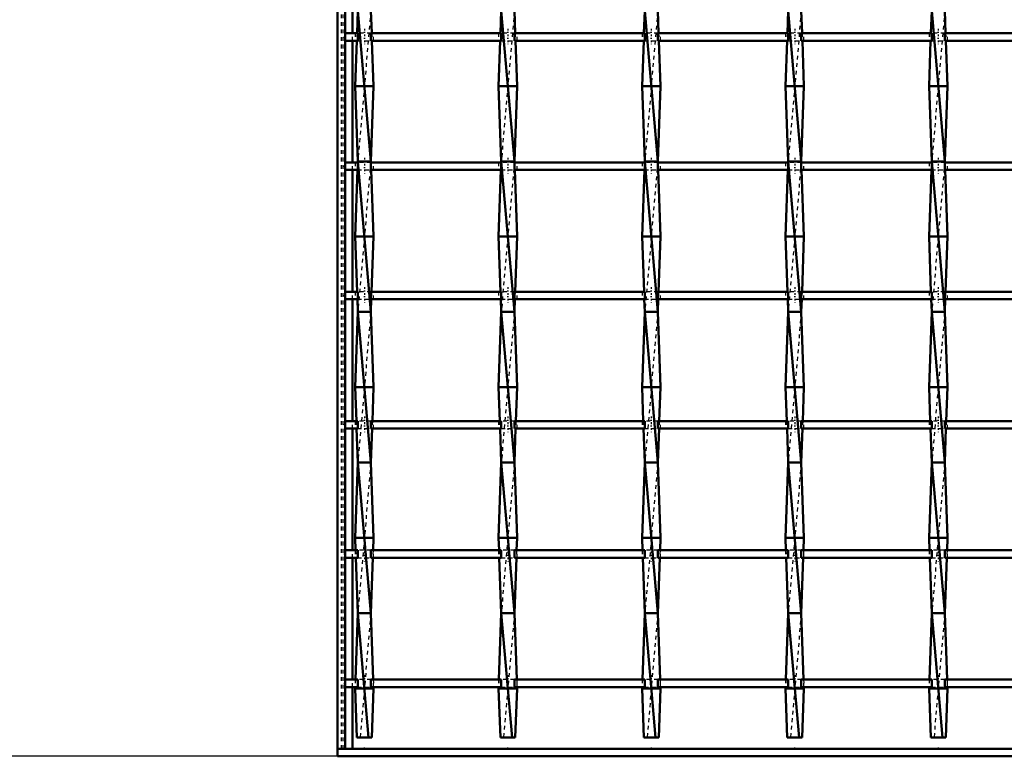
# Model space of a CAD drawing. Header units: millimetres. Extents: x -696 to 532, y -500 to 878.
# Tile 2 of 16: x -434 to -173, y -500 to -304. Entities that reach past the tile are written whole.
import ezdxf

# ---------------------------------------------------------------- set-up
doc = ezdxf.new("R2010")
doc.units = ezdxf.units.MM
doc.linetypes.add('Center', pattern=[1.5, 0.45, -0.5, 0.05, -0.5])
doc.linetypes.add('Dashed', pattern=[2, 1, -1])
for name, color, linetype, lineweight in [('2d ConnectionPoints', 7, 'Continuous', 50), ('AM_0', 7, 'Continuous', 50), ('AM_5', 3, 'Continuous', 25), ('AM_7', 7, 'Center', 25), ('AM_9', 6, 'Dashed', 25)]:
    doc.layers.add(name, color=color, linetype=linetype, lineweight=lineweight)
doc.dimstyles.new('ISO-25', dxfattribs={"dimtxt": 2.5, "dimasz": 2.5, "dimexe": 1.25, "dimexo": 0.625, "dimtad": 1, "dimtxsty": 'Standard', "dimcen": 2.5, "dimadec": 0, "dimazin": 0, "dimtfac": 1, "dimtmove": 0, "dimatfit": 3, "dimfxl": 1, "dimarcsym": 0})

# ---------------------------------------------------------------- blocks, each defined once
blk = doc.blocks.new('2_6tt4kfaj48li7sv1v8ch3tbsk________0_in_LSSP2303438211700100035010_4')
at = {"layer": 'AM_0'}
for p, q in [((-350, -498), (-350, -500)), ((350, -498), (-350, -498)), ((350, -500), (-350, -500))]:
    blk.add_line(p, q, dxfattribs=at)
blk = doc.blocks.new('3_gzjmbg8uw9wyud9w4ckf6m5gn________0_in_LSSP2303438211700100035010_4')
at = {"layer": 'AM_0'}
for p, q in [((-344.63, -302), (-344.85, -307.97)), ((-344.63, -302), (-341.17, -342)), ((-341.17, -302), (-340.95, -307.97)), ((-344.92, -309.97), (-345.35, -322)), ((-340.88, -309.97), (-340.45, -322)), ((-340.45, -322), (-345.35, -322)), ((-345.35, -322), (-344.63, -342)), ((-340.45, -322), (-341.17, -342)), ((-344.63, -342), (-344.64, -342.3)), ((-344.63, -342), (-341.17, -382)), ((-341.17, -342), (-344.63, -342)), ((-341.17, -342), (-341.16, -342.3)), ((-344.72, -344.3), (-345.35, -362)), ((-341.08, -344.3), (-340.45, -362)), ((-345.35, -362), (-344.83, -376.63)), ((-340.45, -362), (-345.35, -362)), ((-340.45, -362), (-340.97, -376.63)), ((-344.75, -378.63), (-344.63, -382)), ((-341.05, -378.63), (-341.17, -382)), ((-344.63, -382), (-345.35, -402)), ((-344.63, -382), (-341.17, -422)), ((-341.17, -382), (-344.63, -382)), ((-341.17, -382), (-340.45, -402)), ((-345.35, -402), (-345.03, -410.96)), ((-340.45, -402), (-345.35, -402)), ((-340.45, -402), (-340.77, -410.96)), ((-344.96, -412.96), (-344.63, -422)), ((-340.84, -412.96), (-341.17, -422)), ((-344.63, -422), (-345.35, -442)), ((-341.17, -422), (-344.63, -422)), ((-344.63, -422), (-341.17, -462)), ((-341.17, -422), (-340.45, -442)), ((-345.35, -442), (-345.23, -445.29)), ((-340.45, -442), (-345.35, -442)), ((-340.45, -442), (-340.57, -445.29)), ((-345.16, -447.29), (-344.63, -462)), ((-340.64, -447.29), (-341.17, -462)), ((-344.63, -462), (-345.26, -479.62)), ((-344.63, -462), (-341.77, -495)), ((-341.17, -462), (-344.63, -462)), ((-341.17, -462), (-340.54, -479.62)), ((-345.34, -481.62), (-345.35, -482)), ((-345.35, -482), (-344.88, -495)), ((-340.45, -482), (-345.35, -482)), ((-340.45, -482), (-340.92, -495)), ((-340.46, -481.62), (-340.45, -482)), ((-344.88, -495), (-340.92, -495))]:
    blk.add_line(p, q, dxfattribs=at)
at = {"layer": 'AM_9'}
for p, q in [((-341.17, -302), (-344.63, -342)), ((-344.85, -307.97), (-344.92, -309.97)), ((-340.95, -307.97), (-340.88, -309.97)), ((-344.64, -342.3), (-344.72, -344.3)), ((-341.17, -342), (-344.63, -382)), ((-341.16, -342.3), (-341.08, -344.3)), ((-344.83, -376.63), (-344.75, -378.63)), ((-340.97, -376.63), (-341.05, -378.63)), ((-341.17, -382), (-344.63, -422)), ((-345.03, -410.96), (-344.96, -412.96)), ((-340.77, -410.96), (-340.84, -412.96)), ((-341.17, -422), (-344.63, -462)), ((-345.23, -445.29), (-345.16, -447.29)), ((-340.57, -445.29), (-340.64, -447.29)), ((-341.17, -462), (-344.03, -495)), ((-345.26, -479.62), (-345.34, -481.62)), ((-340.54, -479.62), (-340.46, -481.62))]:
    blk.add_line(p, q, dxfattribs=at)
blk = doc.blocks.new('4_hv73myio2ve6k16r47sc1craa________0_in_LSSP2303438211700100035010_4')
at = {"layer": 'AM_0'}
for p, q in [((-306.53, -302), (-306.75, -307.97)), ((-306.53, -302), (-303.07, -342)), ((-303.07, -302), (-302.85, -307.97)), ((-306.82, -309.97), (-307.25, -322)), ((-302.78, -309.97), (-302.35, -322)), ((-302.35, -322), (-307.25, -322)), ((-307.25, -322), (-306.53, -342)), ((-302.35, -322), (-303.07, -342)), ((-306.53, -342), (-306.54, -342.3)), ((-303.07, -342), (-306.53, -342)), ((-306.53, -342), (-303.07, -382)), ((-303.07, -342), (-303.06, -342.3)), ((-306.62, -344.3), (-307.25, -362)), ((-302.98, -344.3), (-302.35, -362)), ((-302.35, -362), (-307.25, -362)), ((-307.25, -362), (-306.73, -376.63)), ((-302.35, -362), (-302.87, -376.63)), ((-306.65, -378.63), (-306.53, -382)), ((-302.95, -378.63), (-303.07, -382)), ((-306.53, -382), (-307.25, -402)), ((-306.53, -382), (-303.07, -422)), ((-303.07, -382), (-306.53, -382)), ((-303.07, -382), (-302.35, -402)), ((-307.25, -402), (-306.93, -410.96)), ((-302.35, -402), (-307.25, -402)), ((-302.35, -402), (-302.67, -410.96)), ((-306.86, -412.96), (-306.53, -422)), ((-302.74, -412.96), (-303.07, -422)), ((-306.53, -422), (-307.25, -442)), ((-306.53, -422), (-303.07, -462)), ((-303.07, -422), (-306.53, -422)), ((-303.07, -422), (-302.35, -442)), ((-302.35, -442), (-307.25, -442)), ((-307.25, -442), (-307.13, -445.29)), ((-302.35, -442), (-302.47, -445.29)), ((-307.06, -447.29), (-306.53, -462)), ((-302.54, -447.29), (-303.07, -462)), ((-306.53, -462), (-307.16, -479.62)), ((-306.53, -462), (-303.67, -495)), ((-303.07, -462), (-306.53, -462)), ((-303.07, -462), (-302.44, -479.62)), ((-307.24, -481.62), (-307.25, -482)), ((-302.35, -482), (-307.25, -482)), ((-307.25, -482), (-306.78, -495)), ((-302.35, -482), (-302.82, -495)), ((-302.36, -481.62), (-302.35, -482)), ((-306.78, -495), (-302.82, -495))]:
    blk.add_line(p, q, dxfattribs=at)
at = {"layer": 'AM_9'}
for p, q in [((-303.07, -302), (-306.53, -342)), ((-306.75, -307.97), (-306.82, -309.97)), ((-302.85, -307.97), (-302.78, -309.97)), ((-306.54, -342.3), (-306.62, -344.3)), ((-303.07, -342), (-306.53, -382)), ((-303.06, -342.3), (-302.98, -344.3)), ((-306.73, -376.63), (-306.65, -378.63)), ((-302.87, -376.63), (-302.95, -378.63)), ((-303.07, -382), (-306.53, -422)), ((-306.93, -410.96), (-306.86, -412.96)), ((-302.67, -410.96), (-302.74, -412.96)), ((-303.07, -422), (-306.53, -462)), ((-307.13, -445.29), (-307.06, -447.29)), ((-302.47, -445.29), (-302.54, -447.29)), ((-303.07, -462), (-305.93, -495)), ((-307.16, -479.62), (-307.24, -481.62)), ((-302.44, -479.62), (-302.36, -481.62))]:
    blk.add_line(p, q, dxfattribs=at)
blk = doc.blocks.new('5_v5q5ompmqb53w1mso3m61mzvb________0_in_LSSP2303438211700100035010_4')
at = {"layer": 'AM_0'}
for p, q in [((-268.43, -302), (-268.65, -307.97)), ((-268.43, -302), (-264.97, -342)), ((-264.97, -302), (-264.75, -307.97)), ((-268.72, -309.97), (-269.15, -322)), ((-264.68, -309.97), (-264.25, -322)), ((-264.25, -322), (-269.15, -322)), ((-269.15, -322), (-268.43, -342)), ((-264.25, -322), (-264.97, -342)), ((-268.43, -342), (-268.44, -342.3)), ((-264.97, -342), (-268.43, -342)), ((-268.43, -342), (-264.97, -382)), ((-264.97, -342), (-264.96, -342.3)), ((-268.52, -344.3), (-269.15, -362)), ((-264.88, -344.3), (-264.25, -362)), ((-269.15, -362), (-268.63, -376.63)), ((-264.25, -362), (-269.15, -362)), ((-264.25, -362), (-264.77, -376.63)), ((-268.55, -378.63), (-268.43, -382)), ((-264.85, -378.63), (-264.97, -382)), ((-268.43, -382), (-269.15, -402)), ((-268.43, -382), (-264.97, -422)), ((-264.97, -382), (-268.43, -382)), ((-264.97, -382), (-264.25, -402)), ((-269.15, -402), (-268.83, -410.96)), ((-264.25, -402), (-269.15, -402)), ((-264.25, -402), (-264.57, -410.96)), ((-268.76, -412.96), (-268.43, -422)), ((-264.64, -412.96), (-264.97, -422)), ((-268.43, -422), (-269.15, -442)), ((-268.43, -422), (-264.97, -462)), ((-264.97, -422), (-268.43, -422)), ((-264.97, -422), (-264.25, -442)), ((-264.25, -442), (-269.15, -442)), ((-269.15, -442), (-269.03, -445.29)), ((-264.25, -442), (-264.37, -445.29)), ((-268.96, -447.29), (-268.43, -462)), ((-264.44, -447.29), (-264.97, -462)), ((-268.43, -462), (-269.06, -479.62)), ((-268.43, -462), (-265.57, -495)), ((-264.97, -462), (-268.43, -462)), ((-264.97, -462), (-264.34, -479.62)), ((-269.14, -481.62), (-269.15, -482)), ((-264.25, -482), (-269.15, -482)), ((-269.15, -482), (-268.68, -495)), ((-264.25, -482), (-264.72, -495)), ((-264.26, -481.62), (-264.25, -482)), ((-268.68, -495), (-264.72, -495))]:
    blk.add_line(p, q, dxfattribs=at)
at = {"layer": 'AM_9'}
for p, q in [((-264.97, -302), (-268.43, -342)), ((-268.65, -307.97), (-268.72, -309.97)), ((-264.75, -307.97), (-264.68, -309.97)), ((-268.44, -342.3), (-268.52, -344.3)), ((-264.97, -342), (-268.43, -382)), ((-264.96, -342.3), (-264.88, -344.3)), ((-268.63, -376.63), (-268.55, -378.63)), ((-264.77, -376.63), (-264.85, -378.63)), ((-264.97, -382), (-268.43, -422)), ((-268.83, -410.96), (-268.76, -412.96)), ((-264.57, -410.96), (-264.64, -412.96)), ((-264.97, -422), (-268.43, -462)), ((-269.03, -445.29), (-268.96, -447.29)), ((-264.37, -445.29), (-264.44, -447.29)), ((-264.97, -462), (-267.83, -495)), ((-269.06, -479.62), (-269.14, -481.62)), ((-264.34, -479.62), (-264.26, -481.62))]:
    blk.add_line(p, q, dxfattribs=at)
blk = doc.blocks.new('6_dzqz4yk8cn2ywdu2hdk4qj6x1________0_in_LSSP2303438211700100035010_4')
at = {"layer": 'AM_0'}
for p, q in [((-230.33, -302), (-230.55, -307.97)), ((-230.33, -302), (-226.87, -342)), ((-226.87, -302), (-226.65, -307.97)), ((-230.62, -309.97), (-231.05, -322)), ((-226.58, -309.97), (-226.15, -322)), ((-226.15, -322), (-231.05, -322)), ((-231.05, -322), (-230.33, -342)), ((-226.15, -322), (-226.87, -342)), ((-230.33, -342), (-230.34, -342.3)), ((-226.87, -342), (-230.33, -342)), ((-230.33, -342), (-226.87, -382)), ((-226.87, -342), (-226.86, -342.3)), ((-230.42, -344.3), (-231.05, -362)), ((-226.78, -344.3), (-226.15, -362)), ((-231.05, -362), (-230.53, -376.63)), ((-226.15, -362), (-231.05, -362)), ((-226.15, -362), (-226.67, -376.63)), ((-230.45, -378.63), (-230.33, -382)), ((-226.75, -378.63), (-226.87, -382)), ((-230.33, -382), (-231.05, -402)), ((-230.33, -382), (-226.87, -422)), ((-226.87, -382), (-230.33, -382)), ((-226.87, -382), (-226.15, -402)), ((-231.05, -402), (-230.73, -410.96)), ((-226.15, -402), (-231.05, -402)), ((-226.15, -402), (-226.47, -410.96)), ((-230.66, -412.96), (-230.33, -422)), ((-226.54, -412.96), (-226.87, -422)), ((-230.33, -422), (-231.05, -442)), ((-230.33, -422), (-226.87, -462)), ((-226.87, -422), (-230.33, -422)), ((-226.87, -422), (-226.15, -442)), ((-226.15, -442), (-231.05, -442)), ((-231.05, -442), (-230.93, -445.29)), ((-226.15, -442), (-226.27, -445.29)), ((-230.86, -447.29), (-230.33, -462)), ((-226.34, -447.29), (-226.87, -462)), ((-230.33, -462), (-230.96, -479.62)), ((-230.33, -462), (-227.47, -495)), ((-226.87, -462), (-230.33, -462)), ((-226.87, -462), (-226.24, -479.62)), ((-231.04, -481.62), (-231.05, -482)), ((-231.05, -482), (-230.58, -495)), ((-226.15, -482), (-231.05, -482)), ((-226.15, -482), (-226.62, -495)), ((-226.16, -481.62), (-226.15, -482)), ((-230.58, -495), (-226.62, -495))]:
    blk.add_line(p, q, dxfattribs=at)
at = {"layer": 'AM_9'}
for p, q in [((-226.87, -302), (-230.33, -342)), ((-230.55, -307.97), (-230.62, -309.97)), ((-226.65, -307.97), (-226.58, -309.97)), ((-230.34, -342.3), (-230.42, -344.3)), ((-226.87, -342), (-230.33, -382)), ((-226.86, -342.3), (-226.78, -344.3)), ((-230.53, -376.63), (-230.45, -378.63)), ((-226.67, -376.63), (-226.75, -378.63)), ((-226.87, -382), (-230.33, -422)), ((-230.73, -410.96), (-230.66, -412.96)), ((-226.47, -410.96), (-226.54, -412.96)), ((-226.87, -422), (-230.33, -462)), ((-230.93, -445.29), (-230.86, -447.29)), ((-226.27, -445.29), (-226.34, -447.29)), ((-226.87, -462), (-229.73, -495)), ((-230.96, -479.62), (-231.04, -481.62)), ((-226.24, -479.62), (-226.16, -481.62))]:
    blk.add_line(p, q, dxfattribs=at)
blk = doc.blocks.new('7_bw554z1zmlk3jzapmvx35mxxb________0_in_LSSP2303438211700100035010_4')
at = {"layer": 'AM_0'}
for p, q in [((-192.23, -302), (-192.45, -307.97)), ((-192.23, -302), (-188.77, -342)), ((-188.77, -302), (-188.55, -307.97)), ((-192.52, -309.97), (-192.95, -322)), ((-188.48, -309.97), (-188.05, -322)), ((-188.05, -322), (-192.95, -322)), ((-192.95, -322), (-192.23, -342)), ((-188.05, -322), (-188.77, -342)), ((-192.23, -342), (-192.24, -342.3)), ((-188.77, -342), (-192.23, -342)), ((-192.23, -342), (-188.77, -382)), ((-188.77, -342), (-188.76, -342.3)), ((-192.32, -344.3), (-192.95, -362)), ((-188.68, -344.3), (-188.05, -362)), ((-188.05, -362), (-192.95, -362)), ((-192.95, -362), (-192.43, -376.63)), ((-188.05, -362), (-188.57, -376.63)), ((-192.35, -378.63), (-192.23, -382)), ((-188.65, -378.63), (-188.77, -382)), ((-192.23, -382), (-192.95, -402)), ((-192.23, -382), (-188.77, -422)), ((-188.77, -382), (-192.23, -382)), ((-188.77, -382), (-188.05, -402)), ((-192.95, -402), (-192.63, -410.96)), ((-188.05, -402), (-192.95, -402)), ((-188.05, -402), (-188.37, -410.96)), ((-192.56, -412.96), (-192.23, -422)), ((-188.44, -412.96), (-188.77, -422)), ((-192.23, -422), (-192.95, -442)), ((-192.23, -422), (-188.77, -462)), ((-188.77, -422), (-192.23, -422)), ((-188.77, -422), (-188.05, -442)), ((-188.05, -442), (-192.95, -442)), ((-192.95, -442), (-192.83, -445.29)), ((-188.05, -442), (-188.17, -445.29)), ((-192.76, -447.29), (-192.23, -462)), ((-188.24, -447.29), (-188.77, -462)), ((-192.23, -462), (-192.86, -479.62)), ((-192.23, -462), (-189.37, -495)), ((-188.77, -462), (-192.23, -462)), ((-188.77, -462), (-188.14, -479.62)), ((-192.94, -481.62), (-192.95, -482)), ((-188.05, -482), (-192.95, -482)), ((-192.95, -482), (-192.48, -495)), ((-188.05, -482), (-188.52, -495)), ((-188.06, -481.62), (-188.05, -482)), ((-192.48, -495), (-188.52, -495))]:
    blk.add_line(p, q, dxfattribs=at)
at = {"layer": 'AM_9'}
for p, q in [((-188.77, -302), (-192.23, -342)), ((-192.45, -307.97), (-192.52, -309.97)), ((-188.55, -307.97), (-188.48, -309.97)), ((-192.24, -342.3), (-192.32, -344.3)), ((-188.77, -342), (-192.23, -382)), ((-188.76, -342.3), (-188.68, -344.3)), ((-192.43, -376.63), (-192.35, -378.63)), ((-188.57, -376.63), (-188.65, -378.63)), ((-188.77, -382), (-192.23, -422)), ((-192.63, -410.96), (-192.56, -412.96)), ((-188.37, -410.96), (-188.44, -412.96)), ((-188.77, -422), (-192.23, -462)), ((-192.83, -445.29), (-192.76, -447.29)), ((-188.17, -445.29), (-188.24, -447.29)), ((-188.77, -462), (-191.63, -495)), ((-192.86, -479.62), (-192.94, -481.62)), ((-188.14, -479.62), (-188.06, -481.62))]:
    blk.add_line(p, q, dxfattribs=at)
blk = doc.blocks.new('23_0n2f9ou4uhdcvol9sprtmz3gb________0_in_LSSP2303438211700100035010_4')
at = {"layer": 'AM_0'}
for p, q in [((-344.63, -479.62), (-348, -479.62)), ((-348, -479.62), (-348, -481.62)), ((-344.63, -479.62), (-344.63, -481.62)), ((-306.53, -479.62), (-341.17, -479.62)), ((-341.17, -481.62), (-341.17, -479.62)), ((-306.53, -479.62), (-306.53, -481.62)), ((-268.43, -479.62), (-303.07, -479.62)), ((-303.07, -481.62), (-303.07, -479.62)), ((-268.43, -479.62), (-268.43, -481.62)), ((-230.33, -479.62), (-264.97, -479.62)), ((-264.97, -481.62), (-264.97, -479.62)), ((-230.33, -479.62), (-230.33, -481.62)), ((-192.23, -479.62), (-226.87, -479.62)), ((-226.87, -481.62), (-226.87, -479.62)), ((-192.23, -479.62), (-192.23, -481.62)), ((-154.13, -479.62), (-188.77, -479.62)), ((-188.77, -481.62), (-188.77, -479.62)), ((-344.63, -481.62), (-348, -481.62)), ((-306.53, -481.62), (-341.17, -481.62)), ((-268.43, -481.62), (-303.07, -481.62)), ((-230.33, -481.62), (-264.97, -481.62)), ((-192.23, -481.62), (-226.87, -481.62)), ((-154.13, -481.62), (-188.77, -481.62))]:
    blk.add_line(p, q, dxfattribs=at)
at = {"layer": 'AM_7'}
for p, q in [((-342.9, -478.42), (-342.9, -482.82)), ((-304.8, -478.42), (-304.8, -482.82)), ((-266.7, -478.42), (-266.7, -482.82)), ((-228.6, -478.42), (-228.6, -482.82)), ((-190.5, -478.42), (-190.5, -482.82))]:
    blk.add_line(p, q, dxfattribs=at)
at = {"layer": 'AM_9'}
for p, q in [((-345.35, -479.62), (-345.35, -481.62)), ((-341.17, -479.62), (-344.63, -479.62)), ((-340.45, -481.62), (-340.45, -479.62)), ((-307.25, -479.62), (-307.25, -481.62)), ((-303.07, -479.62), (-306.53, -479.62)), ((-302.35, -481.62), (-302.35, -479.62)), ((-269.15, -479.62), (-269.15, -481.62)), ((-264.97, -479.62), (-268.43, -479.62)), ((-264.25, -481.62), (-264.25, -479.62)), ((-231.05, -479.62), (-231.05, -481.62)), ((-226.87, -479.62), (-230.33, -479.62)), ((-226.15, -481.62), (-226.15, -479.62)), ((-192.95, -479.62), (-192.95, -481.62)), ((-188.77, -479.62), (-192.23, -479.62)), ((-188.05, -481.62), (-188.05, -479.62)), ((-344.63, -481.62), (-341.17, -481.62)), ((-306.53, -481.62), (-303.07, -481.62)), ((-268.43, -481.62), (-264.97, -481.62)), ((-230.33, -481.62), (-226.87, -481.62)), ((-192.23, -481.62), (-188.77, -481.62))]:
    blk.add_line(p, q, dxfattribs=at)
blk = doc.blocks.new('24_4yk036devoce5plds28281b1f________0_in_LSSP2303438211700100035010_4')
at = {"layer": 'AM_0'}
for p, q in [((-344.63, -445.29), (-348, -445.29)), ((-348, -445.29), (-348, -447.29)), ((-344.63, -445.29), (-344.63, -447.29)), ((-306.53, -445.29), (-341.17, -445.29)), ((-341.17, -447.29), (-341.17, -445.29)), ((-306.53, -445.29), (-306.53, -447.29)), ((-268.43, -445.29), (-303.07, -445.29)), ((-303.07, -447.29), (-303.07, -445.29)), ((-268.43, -445.29), (-268.43, -447.29)), ((-230.33, -445.29), (-264.97, -445.29)), ((-264.97, -447.29), (-264.97, -445.29)), ((-230.33, -445.29), (-230.33, -447.29)), ((-192.23, -445.29), (-226.87, -445.29)), ((-226.87, -447.29), (-226.87, -445.29)), ((-192.23, -445.29), (-192.23, -447.29)), ((-188.77, -447.29), (-188.77, -445.29)), ((-154.13, -445.29), (-188.77, -445.29)), ((-344.63, -447.29), (-348, -447.29)), ((-306.53, -447.29), (-341.17, -447.29)), ((-268.43, -447.29), (-303.07, -447.29)), ((-230.33, -447.29), (-264.97, -447.29)), ((-192.23, -447.29), (-226.87, -447.29)), ((-154.13, -447.29), (-188.77, -447.29))]:
    blk.add_line(p, q, dxfattribs=at)
at = {"layer": 'AM_7'}
for p, q in [((-342.9, -444.09), (-342.9, -448.49)), ((-304.8, -444.09), (-304.8, -448.49)), ((-266.7, -444.09), (-266.7, -448.49)), ((-228.6, -444.09), (-228.6, -448.49)), ((-190.5, -444.09), (-190.5, -448.49))]:
    blk.add_line(p, q, dxfattribs=at)
at = {"layer": 'AM_9'}
for p, q in [((-345.35, -445.29), (-345.35, -447.29)), ((-341.17, -445.29), (-344.63, -445.29)), ((-340.45, -447.29), (-340.45, -445.29)), ((-307.25, -445.29), (-307.25, -447.29)), ((-303.07, -445.29), (-306.53, -445.29)), ((-302.35, -447.29), (-302.35, -445.29)), ((-269.15, -445.29), (-269.15, -447.29)), ((-264.97, -445.29), (-268.43, -445.29)), ((-264.25, -447.29), (-264.25, -445.29)), ((-231.05, -445.29), (-231.05, -447.29)), ((-226.87, -445.29), (-230.33, -445.29)), ((-226.15, -447.29), (-226.15, -445.29)), ((-192.95, -445.29), (-192.95, -447.29)), ((-188.77, -445.29), (-192.23, -445.29)), ((-188.05, -447.29), (-188.05, -445.29)), ((-344.63, -447.29), (-341.17, -447.29)), ((-306.53, -447.29), (-303.07, -447.29)), ((-268.43, -447.29), (-264.97, -447.29)), ((-230.33, -447.29), (-226.87, -447.29)), ((-192.23, -447.29), (-188.77, -447.29))]:
    blk.add_line(p, q, dxfattribs=at)
blk = doc.blocks.new('25_oyngjszzncfuxsp7xfvy0ck4h________0_in_LSSP2303438211700100035010_4')
at = {"layer": 'AM_0'}
for p, q in [((-344.63, -410.96), (-348, -410.96)), ((-348, -410.96), (-348, -412.96)), ((-344.63, -412.96), (-348, -412.96)), ((-344.63, -410.96), (-344.63, -412.96)), ((-306.53, -410.96), (-341.17, -410.96)), ((-341.17, -412.96), (-341.17, -410.96)), ((-306.53, -412.96), (-341.17, -412.96)), ((-306.53, -410.96), (-306.53, -412.96)), ((-268.43, -410.96), (-303.07, -410.96)), ((-303.07, -412.96), (-303.07, -410.96)), ((-268.43, -412.96), (-303.07, -412.96)), ((-268.43, -410.96), (-268.43, -412.96)), ((-230.33, -410.96), (-264.97, -410.96)), ((-264.97, -412.96), (-264.97, -410.96)), ((-230.33, -412.96), (-264.97, -412.96)), ((-230.33, -410.96), (-230.33, -412.96)), ((-226.87, -412.96), (-226.87, -410.96)), ((-192.23, -410.96), (-226.87, -410.96)), ((-192.23, -412.96), (-226.87, -412.96)), ((-192.23, -410.96), (-192.23, -412.96)), ((-188.77, -412.96), (-188.77, -410.96)), ((-154.13, -410.96), (-188.77, -410.96)), ((-154.13, -412.96), (-188.77, -412.96))]:
    blk.add_line(p, q, dxfattribs=at)
at = {"layer": 'AM_7'}
for p, q in [((-342.9, -409.76), (-342.9, -414.16)), ((-304.8, -409.76), (-304.8, -414.16)), ((-266.7, -409.76), (-266.7, -414.16)), ((-228.6, -409.76), (-228.6, -414.16)), ((-190.5, -409.76), (-190.5, -414.16))]:
    blk.add_line(p, q, dxfattribs=at)
at = {"layer": 'AM_9'}
for p, q in [((-345.35, -410.96), (-345.35, -412.96)), ((-341.17, -410.96), (-344.63, -410.96)), ((-344.63, -412.96), (-341.17, -412.96)), ((-340.45, -412.96), (-340.45, -410.96)), ((-307.25, -410.96), (-307.25, -412.96)), ((-303.07, -410.96), (-306.53, -410.96)), ((-306.53, -412.96), (-303.07, -412.96)), ((-302.35, -412.96), (-302.35, -410.96)), ((-269.15, -410.96), (-269.15, -412.96)), ((-264.97, -410.96), (-268.43, -410.96)), ((-268.43, -412.96), (-264.97, -412.96)), ((-264.25, -412.96), (-264.25, -410.96)), ((-231.05, -410.96), (-231.05, -412.96)), ((-226.87, -410.96), (-230.33, -410.96)), ((-230.33, -412.96), (-226.87, -412.96)), ((-226.15, -412.96), (-226.15, -410.96)), ((-192.95, -410.96), (-192.95, -412.96)), ((-188.77, -410.96), (-192.23, -410.96)), ((-192.23, -412.96), (-188.77, -412.96)), ((-188.05, -412.96), (-188.05, -410.96))]:
    blk.add_line(p, q, dxfattribs=at)
blk = doc.blocks.new('26_yk06zswf6suewbv7c8771zl4a________0_in_LSSP2303438211700100035010_4')
at = {"layer": 'AM_0'}
for p, q in [((-344.63, -376.63), (-348, -376.63)), ((-348, -376.63), (-348, -378.63)), ((-344.63, -378.63), (-348, -378.63)), ((-344.63, -376.63), (-344.63, -378.63)), ((-306.53, -376.63), (-341.17, -376.63)), ((-341.17, -378.63), (-341.17, -376.63)), ((-306.53, -378.63), (-341.17, -378.63)), ((-306.53, -376.63), (-306.53, -378.63)), ((-268.43, -376.63), (-303.07, -376.63)), ((-303.07, -378.63), (-303.07, -376.63)), ((-268.43, -378.63), (-303.07, -378.63)), ((-268.43, -376.63), (-268.43, -378.63)), ((-230.33, -376.63), (-264.97, -376.63)), ((-264.97, -378.63), (-264.97, -376.63)), ((-230.33, -378.63), (-264.97, -378.63)), ((-230.33, -376.63), (-230.33, -378.63)), ((-192.23, -376.63), (-226.87, -376.63)), ((-226.87, -378.63), (-226.87, -376.63)), ((-192.23, -378.63), (-226.87, -378.63)), ((-192.23, -376.63), (-192.23, -378.63)), ((-188.77, -378.63), (-188.77, -376.63)), ((-154.13, -376.63), (-188.77, -376.63)), ((-154.13, -378.63), (-188.77, -378.63))]:
    blk.add_line(p, q, dxfattribs=at)
at = {"layer": 'AM_7'}
for p, q in [((-342.9, -375.43), (-342.9, -379.83)), ((-304.8, -375.43), (-304.8, -379.83)), ((-266.7, -375.43), (-266.7, -379.83)), ((-228.6, -375.43), (-228.6, -379.83)), ((-190.5, -375.43), (-190.5, -379.83))]:
    blk.add_line(p, q, dxfattribs=at)
at = {"layer": 'AM_9'}
for p, q in [((-345.35, -376.63), (-345.35, -378.63)), ((-341.17, -376.63), (-344.63, -376.63)), ((-344.63, -378.63), (-341.17, -378.63)), ((-340.45, -378.63), (-340.45, -376.63)), ((-307.25, -376.63), (-307.25, -378.63)), ((-303.07, -376.63), (-306.53, -376.63)), ((-306.53, -378.63), (-303.07, -378.63)), ((-302.35, -378.63), (-302.35, -376.63)), ((-269.15, -376.63), (-269.15, -378.63)), ((-264.97, -376.63), (-268.43, -376.63)), ((-268.43, -378.63), (-264.97, -378.63)), ((-264.25, -378.63), (-264.25, -376.63)), ((-231.05, -376.63), (-231.05, -378.63)), ((-226.87, -376.63), (-230.33, -376.63)), ((-230.33, -378.63), (-226.87, -378.63)), ((-226.15, -378.63), (-226.15, -376.63)), ((-192.95, -376.63), (-192.95, -378.63)), ((-188.77, -376.63), (-192.23, -376.63)), ((-192.23, -378.63), (-188.77, -378.63)), ((-188.05, -378.63), (-188.05, -376.63))]:
    blk.add_line(p, q, dxfattribs=at)
blk = doc.blocks.new('27_cbbhxsu1cmr6plfunn61ontwa________0_in_LSSP2303438211700100035010_4')
at = {"layer": 'AM_0'}
for p, q in [((-344.63, -342.3), (-348, -342.3)), ((-348, -342.3), (-348, -344.3)), ((-344.63, -342.3), (-344.63, -344.3)), ((-306.53, -342.3), (-341.17, -342.3)), ((-341.17, -344.3), (-341.17, -342.3)), ((-306.53, -342.3), (-306.53, -344.3)), ((-268.43, -342.3), (-303.07, -342.3)), ((-303.07, -344.3), (-303.07, -342.3)), ((-268.43, -342.3), (-268.43, -344.3)), ((-230.33, -342.3), (-264.97, -342.3)), ((-264.97, -344.3), (-264.97, -342.3)), ((-230.33, -342.3), (-230.33, -344.3)), ((-226.87, -344.3), (-226.87, -342.3)), ((-192.23, -342.3), (-226.87, -342.3)), ((-192.23, -342.3), (-192.23, -344.3)), ((-154.13, -342.3), (-188.77, -342.3)), ((-188.77, -344.3), (-188.77, -342.3)), ((-344.63, -344.3), (-348, -344.3)), ((-306.53, -344.3), (-341.17, -344.3)), ((-268.43, -344.3), (-303.07, -344.3)), ((-230.33, -344.3), (-264.97, -344.3)), ((-192.23, -344.3), (-226.87, -344.3)), ((-154.13, -344.3), (-188.77, -344.3))]:
    blk.add_line(p, q, dxfattribs=at)
at = {"layer": 'AM_7'}
for p, q in [((-342.9, -341.1), (-342.9, -345.5)), ((-304.8, -341.1), (-304.8, -345.5)), ((-266.7, -341.1), (-266.7, -345.5)), ((-228.6, -341.1), (-228.6, -345.5)), ((-190.5, -341.1), (-190.5, -345.5))]:
    blk.add_line(p, q, dxfattribs=at)
at = {"layer": 'AM_9'}
for p, q in [((-345.35, -342.3), (-345.35, -344.3)), ((-341.17, -342.3), (-344.63, -342.3)), ((-340.45, -344.3), (-340.45, -342.3)), ((-307.25, -342.3), (-307.25, -344.3)), ((-303.06, -342.3), (-306.54, -342.3)), ((-302.35, -344.3), (-302.35, -342.3)), ((-269.15, -342.3), (-269.15, -344.3)), ((-264.96, -342.3), (-268.44, -342.3)), ((-264.25, -344.3), (-264.25, -342.3)), ((-231.05, -342.3), (-231.05, -344.3)), ((-226.86, -342.3), (-230.34, -342.3)), ((-226.15, -344.3), (-226.15, -342.3)), ((-192.95, -342.3), (-192.95, -344.3)), ((-188.76, -342.3), (-192.24, -342.3)), ((-188.05, -344.3), (-188.05, -342.3)), ((-344.63, -344.3), (-341.17, -344.3)), ((-306.53, -344.3), (-303.07, -344.3)), ((-268.43, -344.3), (-264.97, -344.3)), ((-230.33, -344.3), (-226.87, -344.3)), ((-192.23, -344.3), (-188.77, -344.3))]:
    blk.add_line(p, q, dxfattribs=at)
blk = doc.blocks.new('28_eyuzlnwc5ma03ac38zgqnwg8l________0_in_LSSP2303438211700100035010_4')
at = {"layer": 'AM_0'}
for p, q in [((-344.63, -307.97), (-348, -307.97)), ((-348, -307.97), (-348, -309.97)), ((-344.63, -307.97), (-344.63, -309.97)), ((-306.53, -307.97), (-341.17, -307.97)), ((-341.17, -309.97), (-341.17, -307.97)), ((-306.53, -307.97), (-306.53, -309.97)), ((-268.43, -307.97), (-303.07, -307.97)), ((-303.07, -309.97), (-303.07, -307.97)), ((-268.43, -307.97), (-268.43, -309.97)), ((-264.97, -309.97), (-264.97, -307.97)), ((-230.33, -307.97), (-264.97, -307.97)), ((-230.33, -307.97), (-230.33, -309.97)), ((-192.23, -307.97), (-226.87, -307.97)), ((-226.87, -309.97), (-226.87, -307.97)), ((-192.23, -307.97), (-192.23, -309.97)), ((-188.77, -309.97), (-188.77, -307.97)), ((-154.13, -307.97), (-188.77, -307.97)), ((-344.63, -309.97), (-348, -309.97)), ((-306.53, -309.97), (-341.17, -309.97)), ((-268.43, -309.97), (-303.07, -309.97)), ((-230.33, -309.97), (-264.97, -309.97)), ((-192.23, -309.97), (-226.87, -309.97)), ((-154.13, -309.97), (-188.77, -309.97))]:
    blk.add_line(p, q, dxfattribs=at)
at = {"layer": 'AM_7'}
for p, q in [((-342.9, -306.77), (-342.9, -311.17)), ((-304.8, -306.77), (-304.8, -311.17)), ((-266.7, -306.77), (-266.7, -311.17)), ((-228.6, -306.77), (-228.6, -311.17)), ((-190.5, -306.77), (-190.5, -311.17))]:
    blk.add_line(p, q, dxfattribs=at)
at = {"layer": 'AM_9'}
for p, q in [((-345.35, -307.97), (-345.35, -309.97)), ((-341.17, -307.97), (-344.63, -307.97)), ((-340.45, -309.97), (-340.45, -307.97)), ((-307.25, -307.97), (-307.25, -309.97)), ((-303.07, -307.97), (-306.53, -307.97)), ((-302.35, -309.97), (-302.35, -307.97)), ((-269.15, -307.97), (-269.15, -309.97)), ((-264.97, -307.97), (-268.43, -307.97)), ((-264.25, -309.97), (-264.25, -307.97)), ((-231.05, -307.97), (-231.05, -309.97)), ((-226.87, -307.97), (-230.33, -307.97)), ((-226.15, -309.97), (-226.15, -307.97)), ((-192.95, -307.97), (-192.95, -309.97)), ((-188.77, -307.97), (-192.23, -307.97)), ((-188.05, -309.97), (-188.05, -307.97)), ((-344.63, -309.97), (-341.17, -309.97)), ((-306.53, -309.97), (-303.07, -309.97)), ((-268.43, -309.97), (-264.97, -309.97)), ((-230.33, -309.97), (-226.87, -309.97)), ((-192.23, -309.97), (-188.77, -309.97))]:
    blk.add_line(p, q, dxfattribs=at)
blk = doc.blocks.new('52_n60obf7e4y18cj5cafo47eggb________0_in_LSSP2303438211700100035010_4')
at = {"layer": 'AM_0'}
for p, q in [((-350, -498), (-350, 498)), ((-348, -498), (-348, 498)), ((-346.05, -307.97), (-346.05, -275.64)), ((-346.05, -342.3), (-346.05, -309.97)), ((-346.05, -376.63), (-346.05, -344.3)), ((-346.05, -410.96), (-346.05, -378.63)), ((-346.05, -445.29), (-346.05, -412.96)), ((-346.05, -479.62), (-346.05, -447.29)), ((-346.05, -498), (-346.05, -481.62)), ((-348, -498), (-350, -498))]:
    blk.add_line(p, q, dxfattribs=at)
at = {"layer": 'AM_9'}
for p, q in [((-348.99, -498), (-348.99, 498)), ((-348.55, -498), (-348.55, 498)), ((-346.05, -309.97), (-346.05, -307.97)), ((-346.05, -344.3), (-346.05, -342.3)), ((-346.05, -378.63), (-346.05, -376.63)), ((-346.05, -412.96), (-346.05, -410.96)), ((-346.05, -447.29), (-346.05, -445.29)), ((-346.05, -481.62), (-346.05, -479.62))]:
    blk.add_line(p, q, dxfattribs=at)
blk = doc.blocks.new('*D53')
at = {"layer": 'AM_5', "color": 0, "lineweight": -2}
for p, q in [((-350, 500), (-570, 500)), ((-570, 460), (-570, 208.94)), ((-570, -460), (-570, -208.94)), ((-350, -500), (-570, -500))]:
    blk.add_line(p, q, dxfattribs=at)
at = {"layer": 'AM_5', "color": 0}
for points in [[(-563.33, 460), (-576.67, 460), (-570, 500)], [(-576.67, -460), (-563.33, -460), (-570, -500)]]:
    blk.add_solid(points, dxfattribs=at)
at = {"layer": 'Defpoints', "color": 0}
for p in [(-350, 500), (-570, -500), (-350, -500)]:
    blk.add_point(p, dxfattribs=at)
at = {"layer": 'AM_5', "color": 0, "insert": (-570, 0), "char_height": 40, "attachment_point": 5, "rotation": 90}
blk.add_mtext('B = 1000 mm', dxfattribs=at)

msp = doc.modelspace()

# ---------------------------------------------------------------- linework, layer by layer
at = {"layer": '2d ConnectionPoints'}
for p in [(-348, -308.97), (-348, -308.97), (-348, -326.135), (-348, -343.3), (-348, -343.3), (-348, -360.465), (-348, -377.63), (-348, -377.63), (-348, -394.795), (-348, -411.96), (-348, -411.96), (-348, -429.125), (-348, -446.29), (-348, -446.29), (-348, -463.455), (-348, -480.62), (-348, -480.62), (-342.9, -498), (-304.8, -498), (-266.7, -498), (-228.6, -498), (-190.5, -498)]:
    msp.add_point(p, dxfattribs=at)

# ---------------------------------------------------------------- block references
for name in ['52_n60obf7e4y18cj5cafo47eggb________0_in_LSSP2303438211700100035010_4', '3_gzjmbg8uw9wyud9w4ckf6m5gn________0_in_LSSP2303438211700100035010_4', '4_hv73myio2ve6k16r47sc1craa________0_in_LSSP2303438211700100035010_4', '5_v5q5ompmqb53w1mso3m61mzvb________0_in_LSSP2303438211700100035010_4', '6_dzqz4yk8cn2ywdu2hdk4qj6x1________0_in_LSSP2303438211700100035010_4', '7_bw554z1zmlk3jzapmvx35mxxb________0_in_LSSP2303438211700100035010_4', '28_eyuzlnwc5ma03ac38zgqnwg8l________0_in_LSSP2303438211700100035010_4', '27_cbbhxsu1cmr6plfunn61ontwa________0_in_LSSP2303438211700100035010_4', '26_yk06zswf6suewbv7c8771zl4a________0_in_LSSP2303438211700100035010_4', '25_oyngjszzncfuxsp7xfvy0ck4h________0_in_LSSP2303438211700100035010_4', '24_4yk036devoce5plds28281b1f________0_in_LSSP2303438211700100035010_4', '23_0n2f9ou4uhdcvol9sprtmz3gb________0_in_LSSP2303438211700100035010_4', '2_6tt4kfaj48li7sv1v8ch3tbsk________0_in_LSSP2303438211700100035010_4']:
    msp.add_blockref(name, (0, 0))

# ---------------------------------------------------------------- dimensions: what is measured, and where the dimension line sits
at = {"layer": 'AM_5'}
dim = msp.add_linear_dim(base=(-570, -500), p1=(-350, 500), p2=(-350, -500), angle=90, text='B = 1000 mm', dimstyle='ISO-25', override={"dimtxt": 40, "dimasz": 40, "dimexe": 0, "dimexo": 0, "dimgap": 12}, dxfattribs=at)
dim.commit()
dim.dimension.update_dxf_attribs({"geometry": '*D53', "text_midpoint": (-570, 0), "dimtype": 160, "text_rotation": 90})

doc.saveas('drawing.dxf')
